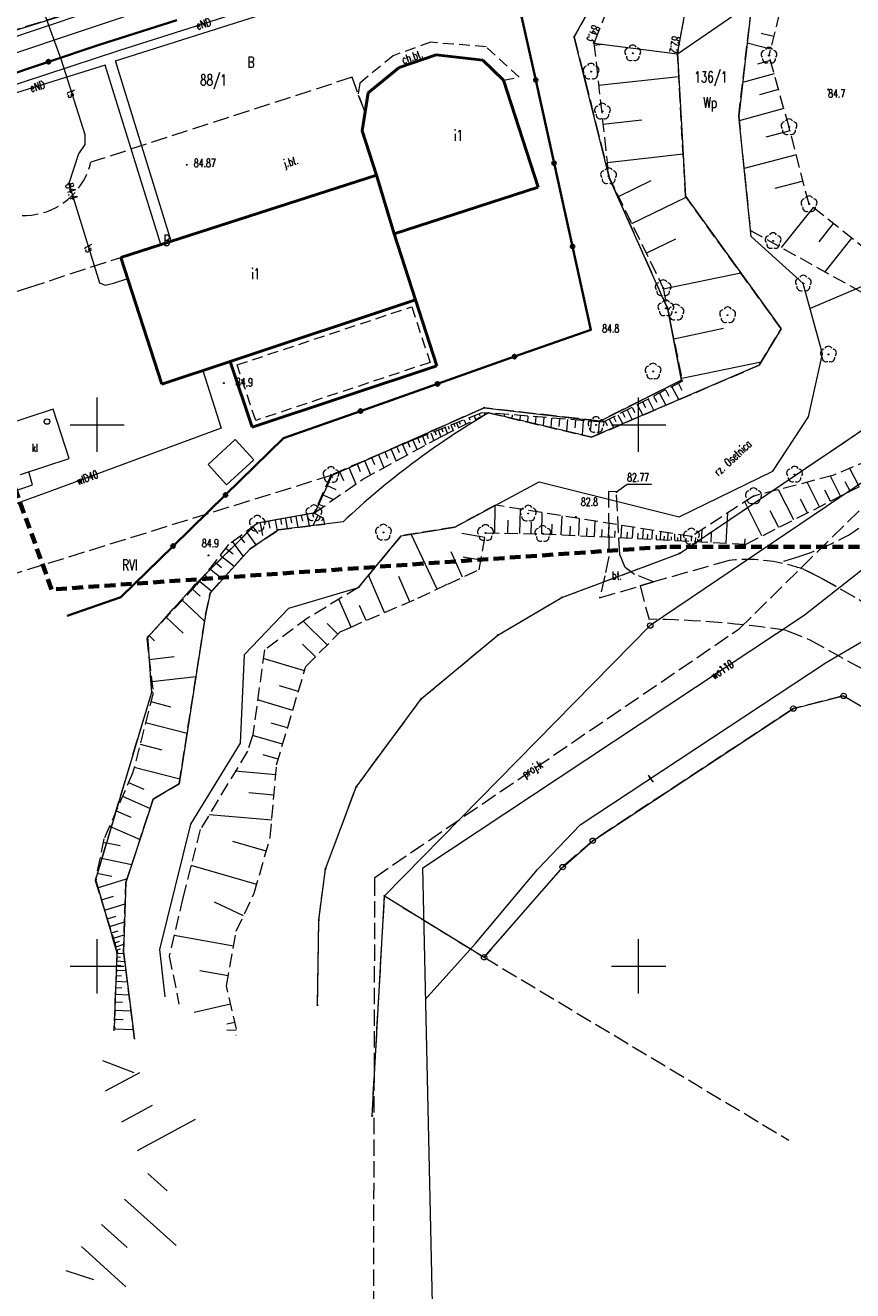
# Model space of a CAD drawing. Header units: metres. Extents: x 7395998 to 7397036, y 5813644 to 5814526.
# Tile 7 of 27: x 7396243 to 7396320, y 5814020 to 5814137. Entities that reach past the tile are written whole.
import ezdxf
from ezdxf.enums import TextEntityAlignment as Align

# ---------------------------------------------------------------- set-up
doc = ezdxf.new("R2010")
doc.units = ezdxf.units.M
doc.header["$MEASUREMENT"] = 0
for name, pattern in [('1', [0]), ('1_1', [0]), ('1_14', [1, -1]), ('1_OTBB', [0]), ('1_OTBB_W', [1.5, 1, -0.5]), ('1_OTDM', [0]), ('1_OTKC', [1.5, 1, -0.5]), ('1_OTKJ', [2, 1.5, -0.5]), ('1_OTKU', [2, 1.5, -0.5]), ('1_OTRK', [1.75, 1.25, -0.5]), ('1_OTRKG', [1.75, 1.25, -0.5]), ('1_OTWP', [0]), ('2', [1.5, 1, -0.5]), ('2_EGBU_A', [0]), ('3_SUEP_A', [0]), ('3_SUKM', [0]), ('3_SUKP', [0]), ('3_SUPP_P', [2, 1.5, -0.5]), ('3_SUTP_A', [0]), ('3_SUWP', [0]), ('EGDE', [0]), ('EGKK', [2, 1.5, -0.5])]:
    doc.linetypes.add(name, pattern=pattern)
doc.layers.get('0').update_dxf_attribs({"color": 250, "linetype": 'CONTINUOUS', "lineweight": 100})
for name, color, linetype, lineweight in [('Dzialki', 7, 'EGDE', 18), ('EGBB_E_T_0', 7, 'CONTINUOUS', 20), ('EGBB_L_0', 7, '2_EGBU_A', 50), ('Kontury', 3, 'EGKK', 18), ('Numery_dzialek', 7, 'CONTINUOUS', 9), ('Numery_konturow', 3, 'CONTINUOUS', 9), ('OTBB_L_1', 7, '1_OTBB', 50), ('OTD_L_8', 7, '1_OTDM', 25), ('OTK_E_T_0', 7, 'CONTINUOUS', 0), ('OTK_E_T_1', 7, 'CONTINUOUS', 0), ('OTK_E_T_3', 7, 'CONTINUOUS', 0), ('OTK_L_0', 7, '1_OTKJ', 18), ('OTK_L_2', 7, '1_OTKC', 18), ('OTK_L_4', 7, '1_OTKU', 18), ('OTO_L_0', 7, 'CONTINUOUS', 35), ('OTR_L_1', 7, '1_OTRK', 18), ('OTR_T_0', 7, 'CONTINUOUS', 18), ('OTR_T_1', 7, 'CONTINUOUS', 18), ('OTW_E_T_0', 141, 'CONTINUOUS', 0), ('OTW_L_0', 141, '1_OTWP', 18), ('OTZ_T_0', 3, 'CONTINUOUS', 18), ('P_SUKP_E_T_0', 34, 'CONTINUOUS', 0), ('P_SUKP_L_0', 34, '3_SUPP_P', 18), ('Podzial_sekcyjny_krzyze', 7, '1', 0), ('Punkty', 7, 'CONTINUOUS', 18), ('SUEP_E_T_0', 1, 'CONTINUOUS', 0), ('SUEP_L_0', 1, '3_SUEP_A', 18), ('SUK_E_T_2', 34, 'CONTINUOUS', 0), ('SUK_L_3', 34, '3_SUKM', 18), ('SUK_T_3', 34, 'CONTINUOUS', 18), ('SUKP_L_0', 34, '3_SUKP', 18), ('SUP_T_4', 7, 'CONTINUOUS', 18), ('SUTP_E_T_0', 30, 'CONTINUOUS', 0), ('SUTP_L_0', 30, '3_SUTP_A', 18), ('SUTR_T_0', 30, 'CONTINUOUS', 18), ('SUWP_E_T_0', 5, 'CONTINUOUS', 0), ('SUWP_L_0', 5, '3_SUWP', 18), ('ZASIEG_L_0', 7, '2', 70)]:
    doc.layers.add(name, color=color, linetype=linetype, lineweight=lineweight)
doc.styles.get("Standard").update_dxf_attribs({"font": 'Simplex.SHX', "width": 0.75})

# ---------------------------------------------------------------- blocks, each defined once
blk = doc.blocks.new('GRT')
at = {"linetype": 'Continuous'}
blk.add_circle((0, 0), 0.25, dxfattribs=at)
blk = doc.blocks.new('GRO')
at = {"linetype": 'Continuous'}
blk.add_circle((0, 0), 0.045, dxfattribs=at)
blk = doc.blocks.new('2_OTRN')
at = {"linetype": 'Continuous'}
blk.add_circle((0, 0), 0.045, dxfattribs=at)
blk = doc.blocks.new('2_OTRS')
at = {"linetype": 'Continuous'}
blk.add_circle((0, 0), 0.045, dxfattribs=at)
blk = doc.blocks.new('2_OTZL')
at = {"linetype": 'Continuous'}
blk.add_circle((0, 0), 0.045, dxfattribs=at)
for centre, start, end in [((-0.36, 0.12), 102.1445, 221.86), ((0, 0.38), 30.1401, 149.8599), ((0.36, 0.12), 318.14, 77.8555), ((-0.22, -0.3), 174.1482, 293.8542), ((0.22, -0.3), 246.1458, 5.8518)]:
    blk.add_arc(centre, 0.375, start, end, dxfattribs=at)
blk = doc.blocks.new('4_SUKS')
at = {"linetype": 'Continuous'}
blk.add_circle((0, 0), 0.25, dxfattribs=at)
blk = doc.blocks.new('4_SUPW')
at = {"linetype": 'Continuous'}
blk.add_circle((0, 0), 0.25, dxfattribs=at)
blk = doc.blocks.new('4_SUPS')
at = {"linetype": 'Continuous'}
blk.add_circle((0, 0), 0.0625, dxfattribs=at)

msp = doc.modelspace()

# ---------------------------------------------------------------- linework, layer by layer
at = {"layer": 'Dzialki'}
for p, q in [((7396230.77, 5814132.76), (7396302.04, 5814155.15)), ((7396294.06, 5814135.8), (7396299.32, 5814145.26)), ((7396297.32, 5814122.74), (7396294.06, 5814135.8)), ((7396302.69, 5814110.66), (7396297.32, 5814122.74)), ((7396303.95, 5814104.12), (7396302.69, 5814110.66)), ((7396296.43, 5814100.33), (7396303.95, 5814104.12)), ((7396334.9, 5814104.29), (7396301.07, 5814081.46)), ((7396303.77, 5814088.11), (7396327.64, 5814104.22)), ((7396271.71, 5814095.34), (7396285.73, 5814101.56)), ((7396285.73, 5814101.56), (7396296.43, 5814100.33)), ((7396270.14, 5814091.88), (7396271.71, 5814095.34)), ((7396264.77, 5814090.94), (7396270.14, 5814091.88)), ((7396259.06, 5814085.24), (7396264.77, 5814090.94)), ((7396292.92, 5814084.05), (7396303.77, 5814088.11)), ((7396254.69, 5814080.39), (7396259.06, 5814085.24)), ((7396287.01, 5814080.58), (7396292.92, 5814084.05)), ((7396301.07, 5814081.46), (7396276.54, 5814056.49)), ((7396255.04, 5814075.31), (7396254.69, 5814080.39)), ((7396279.96, 5814074.72), (7396287.01, 5814080.58)), ((7396249.87, 5814058.02), (7396255.04, 5814075.31)), ((7396314.29, 5814073.79), (7396318.93, 5814074.96)), ((7396318.93, 5814074.96), (7396333.16, 5814066.61)), ((7396273.91, 5814066.54), (7396279.96, 5814074.72)), ((7396295.77, 5814061.59), (7396314.29, 5814073.79)), ((7396271.09, 5814058.99), (7396273.91, 5814066.54)), ((7396292.99, 5814059.16), (7396295.77, 5814061.59)), ((7396270.47, 5814054.27), (7396271.09, 5814058.99)), ((7396285.73, 5814050.83), (7396292.99, 5814059.16)), ((7396251.85, 5814051.23), (7396249.87, 5814058.02)), ((7396275.39, 5814036.18), (7396276.54, 5814056.49)), ((7396276.54, 5814056.49), (7396285.73, 5814050.83)), ((7396270.34, 5814046.41), (7396270.47, 5814054.27)), ((7396251.6, 5814044.33), (7396251.85, 5814051.23))]:
    msp.add_line(p, q, dxfattribs=at)
at = {"layer": 'EGBB_L_0', "linetype": '2_EGBU_A'}
for p, q in [((7396281.32, 5814134.16), (7396277.89, 5814132.98)), ((7396285.61, 5814133.66), (7396281.32, 5814134.16)), ((7396287.52, 5814131.82), (7396285.61, 5814133.66)), ((7396277.89, 5814132.98), (7396275.04, 5814130.65)), ((7396290.73, 5814121.93), (7396287.52, 5814131.82)), ((7396275.04, 5814130.65), (7396274.46, 5814127.14)), ((7396274.46, 5814127.14), (7396275.81, 5814123.04)), ((7396275.81, 5814123.04), (7396252.2, 5814115.45)), ((7396275.81, 5814123.04), (7396277.42, 5814117.61)), ((7396277.42, 5814117.61), (7396290.73, 5814121.93)), ((7396279.39, 5814111.52), (7396277.42, 5814117.61)), ((7396252.2, 5814115.45), (7396255.97, 5814103.73)), ((7396262.3, 5814105.84), (7396279.39, 5814111.52)), ((7396255.97, 5814103.73), (7396262.3, 5814105.84))]:
    msp.add_line(p, q, dxfattribs=at)
at = {"layer": 'Kontury'}
for p, q in [((7396302.04, 5814155.15), (7396230.77, 5814132.76)), ((7396299.32, 5814145.26), (7396294.06, 5814135.8)), ((7396294.06, 5814135.8), (7396297.32, 5814122.74)), ((7396297.32, 5814122.74), (7396302.69, 5814110.66)), ((7396302.69, 5814110.66), (7396303.95, 5814104.12)), ((7396303.95, 5814104.12), (7396296.43, 5814100.33)), ((7396303.77, 5814088.11), (7396327.64, 5814104.22)), ((7396285.73, 5814101.56), (7396271.71, 5814095.34)), ((7396296.43, 5814100.33), (7396285.73, 5814101.56)), ((7396271.71, 5814095.34), (7396182.61, 5814067.65)), ((7396270.14, 5814091.88), (7396271.71, 5814095.34)), ((7396264.77, 5814090.94), (7396270.14, 5814091.88)), ((7396259.06, 5814085.24), (7396264.77, 5814090.94)), ((7396292.92, 5814084.05), (7396303.77, 5814088.11)), ((7396254.69, 5814080.39), (7396259.06, 5814085.24)), ((7396287.01, 5814080.58), (7396292.92, 5814084.05)), ((7396255.04, 5814075.31), (7396254.69, 5814080.39)), ((7396279.96, 5814074.72), (7396287.01, 5814080.58)), ((7396249.87, 5814058.02), (7396255.04, 5814075.31)), ((7396318.93, 5814074.96), (7396314.29, 5814073.79)), ((7396333.16, 5814066.61), (7396318.93, 5814074.96)), ((7396273.91, 5814066.54), (7396279.96, 5814074.72)), ((7396314.29, 5814073.79), (7396295.92, 5814061.69)), ((7396271.09, 5814058.99), (7396273.91, 5814066.54)), ((7396295.77, 5814061.59), (7396293.13, 5814059.29)), ((7396295.92, 5814061.69), (7396295.77, 5814061.59)), ((7396270.47, 5814054.27), (7396271.09, 5814058.99)), ((7396292.99, 5814059.16), (7396285.73, 5814050.83)), ((7396293.13, 5814059.29), (7396292.99, 5814059.16)), ((7396251.85, 5814051.23), (7396249.87, 5814058.02)), ((7396275.39, 5814036.18), (7396276.54, 5814056.49)), ((7396276.54, 5814056.49), (7396285.73, 5814050.83)), ((7396270.34, 5814046.41), (7396270.47, 5814054.27)), ((7396251.6, 5814044.33), (7396251.85, 5814051.23)), ((7396285.73, 5814050.83), (7396313.88, 5814033.94))]:
    msp.add_line(p, q, dxfattribs=at)
at = {"layer": 'OTBB_L_1', "linetype": '1_OTBB'}
for p, q in [((7396279.39, 5814111.52), (7396262.3, 5814105.84)), ((7396281.37, 5814105.43), (7396279.39, 5814111.52)), ((7396262.3, 5814105.84), (7396264.32, 5814099.76)), ((7396264.32, 5814099.76), (7396281.37, 5814105.43))]:
    msp.add_line(p, q, dxfattribs=at)
at = {"layer": 'OTBB_L_1', "linetype": '1_OTBB_W', "lineweight": 18}
for p, q in [((7396262.93, 5814105.52), (7396279.07, 5814110.89)), ((7396279.07, 5814110.89), (7396280.74, 5814105.75)), ((7396264.64, 5814100.39), (7396262.93, 5814105.52)), ((7396280.74, 5814105.75), (7396264.64, 5814100.39))]:
    msp.add_line(p, q, dxfattribs=at)
at = {"layer": 'OTD_L_8', "linetype": '1_OTDM'}
for p, q in [((7396262.76, 5814098.62), (7396260.24, 5814096.33)), ((7396264.46, 5814096.75), (7396262.76, 5814098.62)), ((7396260.24, 5814096.33), (7396261.94, 5814094.46)), ((7396261.94, 5814094.46), (7396264.46, 5814096.75))]:
    msp.add_line(p, q, dxfattribs=at)
at = {"layer": 'OTK_L_0', "linetype": '1_OTKJ'}
for p, q in [((7396273.54, 5814132.07), (7396249.43, 5814124.23)), ((7396274.74, 5814128.83), (7396273.54, 5814132.07)), ((7396274.46, 5814127.14), (7396274.74, 5814128.83)), ((7396275.81, 5814123.04), (7396274.46, 5814127.14)), ((7396252.2, 5814115.45), (7396275.81, 5814123.04)), ((7396243.7, 5814112.67), (7396252.2, 5814115.45)), ((7396234.63, 5814109.79), (7396243.7, 5814112.67)), ((7396314.8, 5814087.81), (7396313.02, 5814087.25)), ((7396308.36, 5814087.47), (7396301.37, 5814085.48)), ((7396315.22, 5814086.65), (7396316.93, 5814085.81)), ((7396316.93, 5814085.81), (7396315.22, 5814086.65)), ((7396301.37, 5814085.48), (7396300.13, 5814085.11)), ((7396316.93, 5814085.81), (7396323.41, 5814082.09)), ((7396323.41, 5814082.09), (7396316.93, 5814085.81)), ((7396300.13, 5814085.11), (7396300.96, 5814082.03)), ((7396313.67, 5814081), (7396315.8, 5814080.15)), ((7396315.8, 5814080.15), (7396326.03, 5814074.46))]:
    msp.add_line(p, q, dxfattribs=at)
for centre, radius, start, end in [((7396243.18, 5814125.72), 6.42, 215.5653, 346.6103), ((7396313.04, 5814100.2), 12.17, 299.7836, 324.646), ((7396305.31, 5814115.93), 29.67, 288.6516, 297.6486), ((7396309.99, 5814072.68), 14.88, 78.2715, 96.3112), ((7396310.17, 5814072.48), 15.04, 70.3982, 79.0915), ((7396310.17, 5814072.48), 15.04, 70.3982, 79.0915), ((7396299.91, 5813990.08), 91.96, 81.3944, 89.3476)]:
    msp.add_arc(centre, radius, start, end, dxfattribs=at)
at = {"layer": 'OTK_L_2', "linetype": '1_OTKC'}
for p, q in [((7396280.79, 5814135.3), (7396277.34, 5814134.06)), ((7396285.92, 5814134.88), (7396280.79, 5814135.3)), ((7396288.98, 5814132.08), (7396285.92, 5814134.88)), ((7396277.34, 5814134.06), (7396274.25, 5814131.54)), ((7396277.89, 5814132.98), (7396281.32, 5814134.16)), ((7396281.32, 5814134.16), (7396285.61, 5814133.66)), ((7396285.61, 5814133.66), (7396287.52, 5814131.82)), ((7396275.04, 5814130.65), (7396277.89, 5814132.98)), ((7396274.25, 5814131.54), (7396274.1, 5814130.43)), ((7396287.52, 5814131.82), (7396288.98, 5814132.08)), ((7396274.1, 5814130.43), (7396274.74, 5814128.83)), ((7396274.74, 5814128.83), (7396275.04, 5814130.65))]:
    msp.add_line(p, q, dxfattribs=at)
at = {"layer": 'OTK_L_4', "linetype": '1_OTKU'}
for p, q in [((7396297.95, 5814093.79), (7396297.23, 5814093.84)), ((7396297.23, 5814093.84), (7396297.24, 5814087.83)), ((7396298.26, 5814088.02), (7396297.95, 5814093.79)), ((7396297.24, 5814087.83), (7396296.87, 5814086.04)), ((7396298.75, 5814086.8), (7396298.26, 5814088.02)), ((7396299.63, 5814086.18), (7396298.75, 5814086.8)), ((7396296.87, 5814086.04), (7396296.4, 5814084.02)), ((7396301.37, 5814085.48), (7396299.63, 5814086.18)), ((7396300.13, 5814085.11), (7396301.37, 5814085.48)), ((7396296.4, 5814084.02), (7396300.13, 5814085.11))]:
    msp.add_line(p, q, dxfattribs=at)
at = {"layer": 'OTO_L_0'}
for p, q in [((7396288.8, 5814139.51), (7396290.5, 5814131.82)), ((7396250.2, 5814135.08), (7396257.35, 5814137.35)), ((7396245.5, 5814133.5), (7396250.2, 5814135.08)), ((7396240.8, 5814131.92), (7396245.5, 5814133.5)), ((7396290.5, 5814131.82), (7396292.2, 5814124.14)), ((7396292.2, 5814124.14), (7396293.9, 5814116.46)), ((7396293.9, 5814116.46), (7396295.6, 5814108.77)), ((7396295.6, 5814108.77), (7396288.53, 5814106.28)), ((7396288.53, 5814106.28), (7396281.43, 5814103.77)), ((7396281.43, 5814103.77), (7396274.32, 5814101.26)), ((7396274.32, 5814101.26), (7396267.22, 5814098.75)), ((7396267.22, 5814098.75), (7396261.86, 5814093.51)), ((7396261.86, 5814093.51), (7396257.02, 5814088.79)), ((7396257.02, 5814088.79), (7396252.19, 5814084.08)), ((7396252.19, 5814084.08), (7396247.24, 5814082.35))]:
    msp.add_line(p, q, dxfattribs=at)
for centre in [(7396245.5, 5814133.5), (7396290.5, 5814131.82), (7396292.2, 5814124.14), (7396293.9, 5814116.46), (7396288.53, 5814106.28), (7396281.43, 5814103.77), (7396274.32, 5814101.26), (7396261.86, 5814093.51), (7396257.02, 5814088.79)]:
    msp.add_circle(centre, 0.17, dxfattribs=at)
at = {"layer": 'OTR_L_1', "linetype": '1_OTRKG'}
for p, q in [((7396297.7, 5814139.87), (7396295.88, 5814135.23)), ((7396313.4, 5814139.66), (7396312.04, 5814134.07)), ((7396295.88, 5814135.23), (7396297.23, 5814122.95)), ((7396313.89, 5814127.47), (7396312.04, 5814134.07)), ((7396315.74, 5814120.36), (7396313.89, 5814127.47)), ((7396297.23, 5814122.95), (7396302.27, 5814112.61)), ((7396325.31, 5814112.74), (7396315.74, 5814120.36)), ((7396302.27, 5814112.61), (7396304.05, 5814104.01)), ((7396304.05, 5814104.01), (7396296.74, 5814100.22)), ((7396285.44, 5814101.07), (7396279.38, 5814098.67)), ((7396286.13, 5814101.09), (7396285.44, 5814101.07)), ((7396296.74, 5814100.22), (7396286.13, 5814101.09)), ((7396279.38, 5814098.67), (7396271.6, 5814095.36)), ((7396271.6, 5814095.36), (7396270.02, 5814091.84)), ((7396309.93, 5814088.98), (7396322.81, 5814095.53)), ((7396270.02, 5814091.84), (7396264.79, 5814090.87)), ((7396270.91, 5814091.37), (7396270.02, 5814091.84)), ((7396264.79, 5814090.87), (7396262.14, 5814088.93)), ((7396262.14, 5814088.93), (7396259.16, 5814085.18)), ((7396285.29, 5814086.61), (7396285.86, 5814090.01)), ((7396285.86, 5814090.01), (7396291.15, 5814089.93)), ((7396291.15, 5814089.93), (7396309.93, 5814088.98)), ((7396282.37, 5814085.29), (7396285.29, 5814086.61)), ((7396259.16, 5814085.18), (7396254.58, 5814080.3)), ((7396279.61, 5814083.98), (7396282.37, 5814085.29)), ((7396273.31, 5814081.26), (7396279.61, 5814083.98)), ((7396269.27, 5814077.68), (7396272.45, 5814080.89)), ((7396272.45, 5814080.89), (7396273.31, 5814081.26)), ((7396254.58, 5814080.3), (7396255.18, 5814075.24)), ((7396266.57, 5814068.61), (7396269.27, 5814077.68)), ((7396255.18, 5814075.24), (7396253.28, 5814067.82)), ((7396265.99, 5814061.91), (7396266.57, 5814068.61)), ((7396253.28, 5814067.82), (7396250.63, 5814061.76)), ((7396250.63, 5814061.76), (7396249.83, 5814057.93)), ((7396264.5, 5814056.74), (7396265.99, 5814061.91)), ((7396249.83, 5814057.93), (7396251.85, 5814051.47)), ((7396262.85, 5814053.25), (7396264.5, 5814056.74)), ((7396261.94, 5814048.2), (7396262.85, 5814053.25)), ((7396251.85, 5814051.47), (7396251.53, 5814044.04)), ((7396262.86, 5814044.19), (7396261.94, 5814048.2))]:
    msp.add_line(p, q, dxfattribs=at)
at = {"layer": 'OTR_L_1', "linetype": '1_OTRK'}
for p, q in [((7396303.59, 5814134.24), (7396304.64, 5814139.94)), ((7396309.24, 5814128.49), (7396310.47, 5814138.94)), ((7396304.33, 5814121.09), (7396303.59, 5814134.24)), ((7396309.24, 5814128.49), (7396310.32, 5814117.94)), ((7396313.16, 5814108.84), (7396304.33, 5814121.09)), ((7396310.32, 5814117.94), (7396321.21, 5814111.89)), ((7396311.13, 5814105.49), (7396313.16, 5814108.84)), ((7396295.66, 5814098.84), (7396311.13, 5814105.49)), ((7396281.81, 5814098.92), (7396286.13, 5814101.09)), ((7396286.13, 5814101.09), (7396295.66, 5814098.84)), ((7396274.55, 5814094.98), (7396281.81, 5814098.92)), ((7396323.05, 5814097.45), (7396317.94, 5814095.31)), ((7396270.02, 5814091.84), (7396274.55, 5814094.98)), ((7396317.94, 5814095.31), (7396310.61, 5814093.4)), ((7396286.79, 5814092.57), (7396283.03, 5814090.55)), ((7396304.88, 5814089.68), (7396286.79, 5814092.57)), ((7396310.61, 5814093.4), (7396304.88, 5814089.68)), ((7396271.03, 5814090.83), (7396270.91, 5814091.37)), ((7396264.09, 5814088.51), (7396266.75, 5814090.3)), ((7396266.75, 5814090.3), (7396271.03, 5814090.83)), ((7396283.03, 5814090.55), (7396278.07, 5814089.75)), ((7396278.07, 5814089.75), (7396274.13, 5814084.98)), ((7396260.44, 5814084.46), (7396264.09, 5814088.51)), ((7396260.02, 5814082.46), (7396260.44, 5814084.46)), ((7396274.13, 5814084.98), (7396269.52, 5814082.19)), ((7396257.58, 5814066.85), (7396260.02, 5814082.46)), ((7396269.52, 5814082.19), (7396265.45, 5814079.2)), ((7396265.45, 5814079.2), (7396264.37, 5814071.37)), ((7396264.37, 5814071.37), (7396263.89, 5814069.86)), ((7396263.89, 5814069.86), (7396259.52, 5814062.62)), ((7396255.18, 5814065.44), (7396257.58, 5814066.85)), ((7396252.66, 5814057.74), (7396255.18, 5814065.44)), ((7396259.52, 5814062.62), (7396257.92, 5814056.32)), ((7396252.44, 5814051.34), (7396252.66, 5814057.74)), ((7396257.92, 5814056.32), (7396256.66, 5814050.94)), ((7396253.46, 5814043.28), (7396252.44, 5814051.34)), ((7396256.66, 5814050.94), (7396257.56, 5814046.5))]:
    msp.add_line(p, q, dxfattribs=at)
at = {"layer": 'OTR_L_1', "linetype": '1_1'}
for p, q in [((7396312.47, 5814135.83), (7396311.32, 5814136.11)), ((7396295.9, 5814135.04), (7396296.68, 5814135.13)), ((7396312.19, 5814134.68), (7396310.03, 5814135.21)), ((7396312.17, 5814133.61), (7396310.97, 5814133.27)), ((7396296.31, 5814131.34), (7396303.71, 5814132.15)), ((7396312.51, 5814132.4), (7396309.6, 5814131.59)), ((7396312.92, 5814130.95), (7396311.16, 5814130.46)), ((7396313.41, 5814129.2), (7396309.29, 5814128.04)), ((7396296.7, 5814127.74), (7396300.31, 5814128.13)), ((7396313.98, 5814127.14), (7396311.74, 5814126.55)), ((7396297.09, 5814124.22), (7396304.11, 5814124.99)), ((7396314.56, 5814124.9), (7396309.74, 5814123.64)), ((7396298.13, 5814121.08), (7396301.15, 5814122.55)), ((7396315.19, 5814122.49), (7396312.59, 5814121.81)), ((7396299.36, 5814118.57), (7396304.38, 5814121.02)), ((7396316.13, 5814120.06), (7396313.17, 5814116.35)), ((7396317.98, 5814118.58), (7396316.63, 5814116.88)), ((7396300.7, 5814115.83), (7396303.45, 5814117.17)), ((7396319.67, 5814117.23), (7396317.2, 5814114.12)), ((7396302.28, 5814112.54), (7396309.43, 5814114.02)), ((7396303.24, 5814107.94), (7396307.84, 5814108.9)), ((7396304, 5814104.28), (7396311.32, 5814105.8)), ((7396301.93, 5814102.91), (7396302.52, 5814101.79)), ((7396302.5, 5814103.2), (7396302.8, 5814102.62)), ((7396303.08, 5814103.5), (7396303.7, 5814102.3)), ((7396303.68, 5814103.81), (7396304, 5814103.19)), ((7396299.88, 5814101.85), (7396300.38, 5814100.87)), ((7396300.37, 5814102.1), (7396300.63, 5814101.59)), ((7396300.87, 5814102.36), (7396301.41, 5814101.31)), ((7396301.39, 5814102.63), (7396301.67, 5814102.09)), ((7396284.35, 5814100.64), (7396284.42, 5814100.45)), ((7396284.81, 5814100.83), (7396284.94, 5814100.49)), ((7396285.28, 5814101.01), (7396285.34, 5814100.86)), ((7396285.77, 5814101.08), (7396285.77, 5814100.91)), ((7396286.86, 5814101.03), (7396286.86, 5814100.92)), ((7396287.59, 5814100.97), (7396287.58, 5814100.75)), ((7396288.32, 5814100.91), (7396288.3, 5814100.58)), ((7396289.05, 5814100.85), (7396289.02, 5814100.41)), ((7396289.78, 5814100.79), (7396289.74, 5814100.24)), ((7396290.51, 5814100.73), (7396290.46, 5814100.07)), ((7396291.24, 5814100.67), (7396291.18, 5814099.94)), ((7396291.97, 5814100.61), (7396291.9, 5814099.73)), ((7396297.68, 5814100.71), (7396297.89, 5814100.3)), ((7396298.09, 5814100.92), (7396298.53, 5814100.08)), ((7396298.52, 5814101.14), (7396298.74, 5814100.7)), ((7396298.95, 5814101.37), (7396299.42, 5814100.46)), ((7396299.41, 5814101.6), (7396299.65, 5814101.13)), ((7396281.5, 5814099.51), (7396281.75, 5814098.89)), ((7396281.81, 5814099.64), (7396281.93, 5814099.34)), ((7396282.11, 5814099.76), (7396282.34, 5814099.19)), ((7396282.4, 5814099.87), (7396282.51, 5814099.6)), ((7396282.67, 5814099.98), (7396282.88, 5814099.46)), ((7396282.93, 5814100.08), (7396283.03, 5814099.83)), ((7396283.18, 5814100.18), (7396283.37, 5814099.7)), ((7396283.42, 5814100.27), (7396283.51, 5814100.05)), ((7396283.88, 5814100.46), (7396284.05, 5814100.04)), ((7396292.7, 5814100.55), (7396292.64, 5814099.82)), ((7396293.43, 5814100.49), (7396293.34, 5814099.39)), ((7396294.16, 5814100.43), (7396294.1, 5814099.7)), ((7396294.89, 5814100.37), (7396294.78, 5814099.05)), ((7396295.62, 5814100.31), (7396295.56, 5814099.58)), ((7396296.35, 5814100.25), (7396296.26, 5814099.1)), ((7396296.91, 5814100.31), (7396297.11, 5814099.93)), ((7396297.29, 5814100.51), (7396297.7, 5814099.72)), ((7396278.69, 5814098.38), (7396278.89, 5814097.91)), ((7396279.16, 5814098.58), (7396279.54, 5814097.69)), ((7396279.6, 5814098.76), (7396279.77, 5814098.33)), ((7396280.03, 5814098.93), (7396280.35, 5814098.13)), ((7396280.43, 5814099.09), (7396280.58, 5814098.71)), ((7396280.81, 5814099.24), (7396281.09, 5814098.53)), ((7396281.17, 5814099.38), (7396281.3, 5814099.05)), ((7396275.97, 5814097.22), (7396276.48, 5814096.03)), ((7396276.57, 5814097.48), (7396276.81, 5814096.91)), ((7396277.14, 5814097.72), (7396277.6, 5814096.64)), ((7396277.68, 5814097.95), (7396277.9, 5814097.43)), ((7396278.2, 5814098.17), (7396278.62, 5814097.19)), ((7396273.24, 5814096.06), (7396273.89, 5814094.52)), ((7396274, 5814096.38), (7396274.3, 5814095.69)), ((7396274.69, 5814096.68), (7396275.25, 5814095.36)), ((7396275.35, 5814096.96), (7396275.62, 5814096.33)), ((7396320.36, 5814094.28), (7396319.5, 5814095.96)), ((7396271.56, 5814095.27), (7396271.78, 5814095.17)), ((7396272.38, 5814095.69), (7396272.74, 5814094.84)), ((7396318.64, 5814093.41), (7396317.71, 5814095.25)), ((7396319.52, 5814093.86), (7396319.07, 5814094.73)), ((7396270.79, 5814093.55), (7396271.83, 5814093.09)), ((7396271.18, 5814094.41), (7396272.04, 5814094.03)), ((7396314.33, 5814091.22), (7396312.91, 5814094)), ((7396316.71, 5814092.43), (7396315.56, 5814094.69)), ((7396317.73, 5814092.95), (7396317.21, 5814093.96)), ((7396270.41, 5814092.7), (7396270.93, 5814092.46)), ((7396286.71, 5814090), (7396286.76, 5814092.55)), ((7396311.39, 5814089.73), (7396309.8, 5814092.87)), ((7396315.58, 5814091.85), (7396314.94, 5814093.11)), ((7396266.92, 5814091.27), (7396267.01, 5814090.8)), ((7396267.38, 5814091.35), (7396267.56, 5814090.4)), ((7396267.86, 5814091.44), (7396267.95, 5814090.95)), ((7396268.35, 5814091.53), (7396268.53, 5814090.52)), ((7396268.85, 5814091.62), (7396268.95, 5814091.1)), ((7396269.37, 5814091.72), (7396269.57, 5814090.65)), ((7396269.9, 5814091.81), (7396269.97, 5814091.46)), ((7396270.4, 5814091.64), (7396269.91, 5814090.69)), ((7396270.88, 5814091.39), (7396270.72, 5814091.08)), ((7396289.04, 5814089.96), (7396289.08, 5814092.21)), ((7396291.06, 5814089.93), (7396291.09, 5814091.89)), ((7396292.86, 5814089.84), (7396292.94, 5814091.59)), ((7396294.47, 5814089.76), (7396294.55, 5814091.33)), ((7396308.09, 5814089.08), (7396308.23, 5814091.85)), ((7396312.94, 5814090.51), (7396312.15, 5814092.05)), ((7396263.77, 5814090.13), (7396264.67, 5814088.9)), ((7396264.39, 5814090.58), (7396264.84, 5814089.95)), ((7396265.06, 5814090.92), (7396265.27, 5814089.77)), ((7396265.82, 5814091.06), (7396265.94, 5814090.45)), ((7396266.44, 5814091.18), (7396266.62, 5814090.21)), ((7396287.92, 5814089.98), (7396287.94, 5814091.19)), ((7396290.09, 5814089.95), (7396290.1, 5814090.99)), ((7396291.98, 5814089.89), (7396292.03, 5814090.81)), ((7396293.68, 5814089.8), (7396293.72, 5814090.63)), ((7396295.21, 5814089.73), (7396295.25, 5814090.47)), ((7396295.92, 5814089.69), (7396295.99, 5814091.1)), ((7396296.59, 5814089.66), (7396296.62, 5814090.33)), ((7396297.22, 5814089.62), (7396297.28, 5814090.89)), ((7396297.82, 5814089.59), (7396297.85, 5814090.2)), ((7396298.39, 5814089.57), (7396298.45, 5814090.71)), ((7396298.93, 5814089.54), (7396298.96, 5814090.08)), ((7396299.45, 5814089.51), (7396299.5, 5814090.54)), ((7396300.4, 5814089.46), (7396300.44, 5814090.39)), ((7396301.25, 5814089.42), (7396301.29, 5814090.25)), ((7396302.02, 5814089.38), (7396302.06, 5814090.13)), ((7396305.81, 5814089.19), (7396305.87, 5814090.32)), ((7396262.49, 5814089.19), (7396263.48, 5814087.84)), ((7396263.17, 5814089.69), (7396263.61, 5814089.08)), ((7396281.41, 5814084.83), (7396279.01, 5814089.9)), ((7396285.79, 5814089.6), (7396283.67, 5814089.96)), ((7396299.93, 5814089.49), (7396299.96, 5814089.97)), ((7396300.83, 5814089.44), (7396300.86, 5814089.88)), ((7396301.64, 5814089.4), (7396301.66, 5814089.8)), ((7396302.37, 5814089.37), (7396302.39, 5814089.72)), ((7396302.71, 5814089.35), (7396302.74, 5814090.02)), ((7396303.03, 5814089.33), (7396303.04, 5814089.65)), ((7396303.33, 5814089.32), (7396303.36, 5814089.92)), ((7396303.62, 5814089.3), (7396303.63, 5814089.59)), ((7396303.89, 5814089.29), (7396303.91, 5814089.83)), ((7396304.39, 5814089.26), (7396304.4, 5814089.51)), ((7396304.89, 5814089.24), (7396304.91, 5814089.7)), ((7396305.25, 5814089.22), (7396305.27, 5814089.58)), ((7396306.7, 5814089.15), (7396306.74, 5814090.03)), ((7396309.81, 5814088.99), (7396309.83, 5814089.46)), ((7396261.37, 5814087.96), (7396262.66, 5814086.93)), ((7396261.88, 5814088.61), (7396262.55, 5814088.08)), ((7396283.75, 5814085.91), (7396282.68, 5814088.26)), ((7396285.43, 5814087.49), (7396283.79, 5814087.76)), ((7396260.38, 5814086.72), (7396261.6, 5814085.75)), ((7396260.87, 5814087.33), (7396261.5, 5814086.83)), ((7396259.46, 5814085.56), (7396260.6, 5814084.64)), ((7396259.91, 5814086.13), (7396260.5, 5814085.66)), ((7396276.55, 5814082.66), (7396275.06, 5814086.1)), ((7396278.86, 5814083.66), (7396277.86, 5814085.97)), ((7396258.82, 5814084.82), (7396259.53, 5814084.16)), ((7396257.85, 5814083.79), (7396259.92, 5814081.85)), ((7396273.45, 5814081.32), (7396272.33, 5814083.89)), ((7396274.83, 5814081.91), (7396274.23, 5814083.3)), ((7396256.38, 5814082.22), (7396257.95, 5814080.75)), ((7396271.24, 5814079.67), (7396269.05, 5814081.84)), ((7396272.23, 5814080.66), (7396271.23, 5814081.64)), ((7396254.8, 5814080.53), (7396255.3, 5814080.06)), ((7396270.15, 5814078.57), (7396268.97, 5814079.74)), ((7396254.82, 5814078.32), (7396257.11, 5814078.59)), ((7396269.15, 5814077.29), (7396265.34, 5814078.42)), ((7396255.06, 5814076.28), (7396259.13, 5814076.76)), ((7396268.59, 5814075.38), (7396266.83, 5814075.9)), ((7396254.97, 5814074.43), (7396256.79, 5814073.96)), ((7396268.06, 5814073.62), (7396264.82, 5814074.59)), ((7396254.48, 5814072.52), (7396258.31, 5814071.53)), ((7396267.58, 5814072), (7396266.08, 5814072.44)), ((7396253.96, 5814070.5), (7396255.98, 5814069.99)), ((7396267.13, 5814070.5), (7396264.36, 5814071.32)), ((7396266.72, 5814069.11), (7396265.32, 5814069.53)), ((7396253.42, 5814068.39), (7396257.65, 5814067.31)), ((7396266.49, 5814067.67), (7396262.76, 5814068)), ((7396252.9, 5814066.96), (7396254.3, 5814066.35)), ((7396252.35, 5814065.69), (7396254.9, 5814064.57)), ((7396266.33, 5814065.81), (7396264.01, 5814066.01)), ((7396251.76, 5814064.35), (7396253.1, 5814063.76)), ((7396266.13, 5814063.49), (7396260.34, 5814063.99)), ((7396251.15, 5814062.94), (7396253.96, 5814061.71)), ((7396250.57, 5814061.47), (7396252.12, 5814061.15)), ((7396265.62, 5814060.64), (7396262.54, 5814061.53)), ((7396250.26, 5814060.01), (7396253.2, 5814059.39)), ((7396249.97, 5814058.61), (7396251.36, 5814058.32)), ((7396264.74, 5814057.56), (7396258.68, 5814059.31)), ((7396250.04, 5814057.24), (7396252.7, 5814058.07)), ((7396250.39, 5814056.12), (7396251.51, 5814056.47)), ((7396250.69, 5814055.17), (7396252.59, 5814055.77)), ((7396263.52, 5814054.66), (7396260.83, 5814055.93)), ((7396250.94, 5814054.37), (7396251.75, 5814054.62)), ((7396251.16, 5814053.68), (7396252.53, 5814054.11)), ((7396251.34, 5814053.09), (7396251.93, 5814053.28)), ((7396251.5, 5814052.6), (7396252.49, 5814052.91)), ((7396262.6, 5814051.86), (7396257.11, 5814052.85)), ((7396251.63, 5814052.17), (7396252.06, 5814052.31)), ((7396251.75, 5814051.81), (7396252.47, 5814052.04)), ((7396251.84, 5814051.51), (7396252.15, 5814051.6)), ((7396251.81, 5814050.49), (7396252.55, 5814050.45)), ((7396251.83, 5814050.86), (7396252.17, 5814050.84)), ((7396251.84, 5814051.2), (7396252.46, 5814051.17)), ((7396251.77, 5814049.63), (7396252.66, 5814049.6)), ((7396251.79, 5814050.08), (7396252.2, 5814050.06)), ((7396262.11, 5814049.12), (7396259.47, 5814049.59)), ((7396251.71, 5814048.04), (7396252.28, 5814048.01)), ((7396251.73, 5814048.62), (7396252.79, 5814048.57)), ((7396251.75, 5814049.15), (7396252.24, 5814049.13)), ((7396251.68, 5814047.41), (7396252.94, 5814047.35)), ((7396251.62, 5814045.96), (7396253.13, 5814045.89)), ((7396251.65, 5814046.71), (7396252.34, 5814046.68)), ((7396262.33, 5814046.5), (7396258.97, 5814045.73)), ((7396251.58, 5814045.13), (7396252.41, 5814045.1)), ((7396262.72, 5814044.82), (7396261.98, 5814044.65)), ((7396251.54, 5814044.23), (7396253.35, 5814044.15)), ((7396262.85, 5814044.08), (7396261.98, 5814044.11)), ((7396262.84, 5814043.61), (7396262.81, 5814043.61)), ((7396250.49, 5814041.31), (7396253.4, 5814040.2)), ((7396250.76, 5814038.49), (7396253.93, 5814040.2)), ((7396252.29, 5814035.65), (7396255.12, 5814037.18)), ((7396253.73, 5814032.98), (7396259.07, 5814035.87)), ((7396254.69, 5814030.88), (7396256.47, 5814029.27)), ((7396252.54, 5814028.51), (7396257.29, 5814024.21)), ((7396250.41, 5814026.16), (7396252.76, 5814024.04)), ((7396248.56, 5814024.12), (7396252.65, 5814020.41)), ((7396247.12, 5814021.92), (7396249.66, 5814021.07))]:
    msp.add_line(p, q, dxfattribs=at)
at = {"layer": 'OTR_L_1', "linetype": '1_14'}
msp.add_line((7396295.88, 5814135.23), (7396303.59, 5814134.24), dxfattribs=at)
at = {"layer": 'OTR_L_1', "linetype": '1_1'}
for p in [(7396295.88, 5814135.23), (7396286.13, 5814101.09), (7396270.02, 5814091.84)]:
    msp.add_point(p, dxfattribs=at)
at = {"layer": 'OTR_T_0', "linetype": 'Continuous', "lineweight": 0}
for p, q in [((7396297.95, 5814093.79), (7396298.94, 5814094.51)), ((7396298.94, 5814094.51), (7396301.19, 5814094.51))]:
    msp.add_line(p, q, dxfattribs=at)
at = {"layer": 'OTW_L_0', "linetype": '1_OTWP'}
for p, q in [((7396303.59, 5814134.24), (7396304.64, 5814139.94)), ((7396310.47, 5814138.94), (7396309.24, 5814128.49)), ((7396303.59, 5814134.24), (7396304.33, 5814121.09)), ((7396310.38, 5814117.38), (7396309.24, 5814128.49)), ((7396304.33, 5814121.09), (7396313.16, 5814108.84)), ((7396315.21, 5814113.04), (7396310.38, 5814117.38)), ((7396316.99, 5814106.55), (7396315.21, 5814113.04)), ((7396313.16, 5814108.84), (7396311.13, 5814105.49)), ((7396315.7, 5814100.73), (7396316.99, 5814106.55)), ((7396311.13, 5814105.49), (7396295.66, 5814098.84)), ((7396295.66, 5814098.84), (7396286.13, 5814101.09)), ((7396312.38, 5814095.72), (7396315.7, 5814100.73)), ((7396283.03, 5814090.55), (7396290.81, 5814094.73)), ((7396290.81, 5814094.73), (7396303.73, 5814091.5)), ((7396303.73, 5814091.5), (7396312.38, 5814095.72)), ((7396266.75, 5814090.3), (7396264.09, 5814088.51)), ((7396272.72, 5814091.04), (7396266.75, 5814090.3)), ((7396278.07, 5814089.75), (7396283.03, 5814090.55)), ((7396274.13, 5814084.98), (7396278.07, 5814089.75)), ((7396264.09, 5814088.51), (7396260.44, 5814084.46)), ((7396260.44, 5814084.46), (7396260.02, 5814082.46)), ((7396267.7, 5814083.07), (7396274.13, 5814084.98)), ((7396263.61, 5814078.77), (7396267.7, 5814083.07)), ((7396260.02, 5814082.46), (7396257.58, 5814066.85)), ((7396263.24, 5814070.61), (7396263.61, 5814078.77)), ((7396258.66, 5814063.11), (7396263.24, 5814070.61)), ((7396257.58, 5814066.85), (7396255.18, 5814065.44)), ((7396255.18, 5814065.44), (7396252.66, 5814057.74)), ((7396255.8, 5814051.54), (7396258.66, 5814063.11)), ((7396252.66, 5814057.74), (7396252.44, 5814051.34)), ((7396256.29, 5814047.17), (7396255.8, 5814051.54)), ((7396252.44, 5814051.34), (7396253.46, 5814043.28))]:
    msp.add_line(p, q, dxfattribs=at)
at = {"layer": 'OTW_L_0', "linetype": '1_14'}
msp.add_line((7396303.59, 5814134.24), (7396310.47, 5814138.94), dxfattribs=at)
at = {"layer": 'OTW_L_0', "linetype": '1_OTWP'}
msp.add_arc((7396325.07, 5814035.14), 76.59, 120.5565, 133.1255, dxfattribs=at)
at = {"layer": 'P_SUKP_L_0', "linetype": '3_SUPP_P'}
for p, q in [((7396309.32, 5814081.18), (7396335.9, 5814107.36)), ((7396275.63, 5814058.21), (7396308.63, 5814080.71)), ((7396308.63, 5814080.71), (7396308.97, 5814080.94)), ((7396308.97, 5814080.94), (7396309.32, 5814081.18)), ((7396275.53, 5814016.5), (7396275.65, 5814057.8)), ((7396275.65, 5814057.8), (7396275.63, 5814058.21))]:
    msp.add_line(p, q, dxfattribs=at)
at = {"layer": 'Podzial_sekcyjny_krzyze'}
for p, q in [((7396250, 5814097.5), (7396250, 5814102.5)), ((7396300, 5814097.5), (7396300, 5814102.5)), ((7396247.5, 5814100), (7396252.5, 5814100)), ((7396297.5, 5814100), (7396302.5, 5814100)), ((7396250, 5814047.5), (7396250, 5814052.5)), ((7396300, 5814047.5), (7396300, 5814052.5)), ((7396247.5, 5814050), (7396252.5, 5814050)), ((7396297.5, 5814050), (7396302.5, 5814050))]:
    msp.add_line(p, q, dxfattribs=at)
at = {"layer": 'SUEP_L_0', "linetype": '3_SUEP_A'}
for p, q in [((7396292.8, 5814147.52), (7396252.07, 5814134.54)), ((7396251.69, 5814133.58), (7396293.9, 5814147)), ((7396252.07, 5814134.54), (7396229.92, 5814127.32)), ((7396256.85, 5814116.94), (7396251.69, 5814133.58)), ((7396250.75, 5814133.2), (7396241.07, 5814130.18)), ((7396255.87, 5814116.63), (7396250.75, 5814133.2))]:
    msp.add_line(p, q, dxfattribs=at)
at = {"layer": 'SUK_L_3', "linetype": '3_SUKM'}
for p, q in [((7396245.95, 5814101.42), (7396241.46, 5814099.96)), ((7396247.43, 5814096.87), (7396245.95, 5814101.42)), ((7396242.94, 5814095.41), (7396247.43, 5814096.87))]:
    msp.add_line(p, q, dxfattribs=at)
at = {"layer": 'SUKP_L_0', "linetype": '3_SUKP'}
for p, q in [((7396269.09, 5814144.79), (7396234, 5814132.96)), ((7396344.15, 5814122.74), (7396315.84, 5814110.74)), ((7396244.03, 5814094.45), (7396243.68, 5814095.65)), ((7396213.15, 5814083.93), (7396244.03, 5814094.45))]:
    msp.add_line(p, q, dxfattribs=at)
at = {"layer": 'SUTP_L_0', "linetype": '3_SUTP_A'}
for p, q in [((7396279.28, 5814146.62), (7396226.8, 5814129.08)), ((7396244.44, 5814139.82), (7396246.67, 5814133.68)), ((7396246.67, 5814133.68), (7396248.85, 5814126.78)), ((7396248.85, 5814126.78), (7396248.85, 5814125.88)), ((7396248.85, 5814125.88), (7396248.27, 5814125.01)), ((7396248.27, 5814125.01), (7396247.4, 5814122.27)), ((7396247.4, 5814122.27), (7396250.22, 5814113.1)), ((7396251.51, 5814113.08), (7396252.83, 5814113.5)), ((7396250.22, 5814113.1), (7396250.75, 5814112.89)), ((7396250.75, 5814112.89), (7396251.51, 5814113.08)), ((7396317.33, 5814078.05), (7396324.24, 5814082.1)), ((7396294.6, 5814063.05), (7396317.33, 5814078.05)), ((7396290.65, 5814058.95), (7396294.6, 5814063.05)), ((7396284.94, 5814052.09), (7396290.65, 5814058.95)), ((7396280.3, 5814046.92), (7396284.94, 5814052.09))]:
    msp.add_line(p, q, dxfattribs=at)
at = {"layer": 'SUWP_L_0', "linetype": '3_SUWP'}
for p, q in [((7396259.77, 5814105), (7396261.44, 5814099.68)), ((7396261.44, 5814099.68), (7396245.87, 5814093.93)), ((7396245.87, 5814093.93), (7396230.48, 5814088.34)), ((7396315.3, 5814082.4), (7396326.23, 5814091.08)), ((7396280.07, 5814059.08), (7396315.3, 5814082.4)), ((7396281.15, 5814010.56), (7396280.07, 5814059.08))]:
    msp.add_line(p, q, dxfattribs=at)
at = {"layer": 'ZASIEG_L_0', "linetype": '2'}
for p, q in [((7396245.8, 5814084.79), (7396203.01, 5814203)), ((7396302.57, 5814088.73), (7396245.8, 5814084.79)), ((7396372.89, 5814088.73), (7396302.57, 5814088.73))]:
    msp.add_line(p, q, dxfattribs=at)

# ---------------------------------------------------------------- block references
at = {"layer": 'OTR_T_0'}
for p in [(7396258.28, 5814123.99), (7396297.95, 5814093.79)]:
    msp.add_blockref('2_OTRS', p, dxfattribs=at)
at = {"layer": 'OTR_T_1'}
for p in [(7396295.88, 5814135.23), (7396303.59, 5814134.24), (7396317.5, 5814130.95), (7396295.6, 5814108.77), (7396261.7, 5814103.84), (7396294.2, 5814091.48), (7396260.28, 5814087.93)]:
    msp.add_blockref('2_OTRN', p, dxfattribs=at)
at = {"layer": 'OTZ_T_0'}
for p in [(7396299.46, 5814134.29), (7396312.04, 5814134.07), (7396295.61, 5814132.6), (7396296.66, 5814128.92), (7396313.89, 5814127.47), (7396297.23, 5814122.95), (7396315.74, 5814120.36), (7396312.42, 5814116.96), (7396315.21, 5814113.04), (7396302.27, 5814112.61), (7396302.52, 5814110.74), (7396303.45, 5814110.36), (7396308.22, 5814110.11), (7396317.53, 5814106.49), (7396301.34, 5814104.92), (7396296.07, 5814099.98), (7396271.6, 5814095.36), (7396314.4, 5814095.4), (7396310.61, 5814093.4), (7396270.02, 5814091.84), (7396289.81, 5814091.8), (7396264.79, 5814090.87), (7396276.44, 5814090.05), (7396285.86, 5814090.01), (7396291.15, 5814089.93), (7396304.88, 5814089.68)]:
    msp.add_blockref('2_OTZL', p, dxfattribs=at)
at = {"layer": 'Punkty'}
for name, p in [('GRO', (7396294.06, 5814135.8)), ('GRO', (7396297.32, 5814122.74)), ('GRO', (7396302.69, 5814110.66)), ('GRO', (7396303.95, 5814104.12)), ('GRO', (7396285.73, 5814101.56)), ('GRO', (7396296.43, 5814100.33)), ('GRO', (7396271.71, 5814095.34)), ('GRO', (7396270.14, 5814091.88)), ('GRO', (7396264.77, 5814090.94)), ('GRO', (7396303.77, 5814088.11)), ('GRO', (7396259.06, 5814085.24)), ('GRO', (7396292.92, 5814084.05)), ('GRT', (7396301.07, 5814081.46)), ('GRO', (7396254.69, 5814080.39)), ('GRO', (7396287.01, 5814080.58)), ('GRO', (7396255.04, 5814075.31)), ('GRT', (7396318.93, 5814074.96)), ('GRO', (7396279.96, 5814074.72)), ('GRT', (7396314.29, 5814073.79)), ('GRO', (7396273.91, 5814066.54)), ('GRT', (7396295.77, 5814061.59)), ('GRO', (7396271.09, 5814058.99)), ('GRT', (7396292.99, 5814059.16)), ('GRO', (7396249.87, 5814058.02)), ('GRO', (7396276.54, 5814056.49)), ('GRO', (7396270.47, 5814054.27)), ('GRO', (7396251.85, 5814051.23)), ('GRT', (7396285.73, 5814050.83)), ('GRO', (7396270.34, 5814046.41)), ('GRO', (7396251.6, 5814044.33)), ('GRO', (7396275.39, 5814036.18))]:
    msp.add_blockref(name, p, dxfattribs=at)
at = {"layer": 'SUK_T_3'}
msp.add_blockref('4_SUKS', (7396245.37, 5814100.29), dxfattribs=at)
at = {"layer": 'SUP_T_4'}
msp.add_blockref('4_SUPW', (7396245.37, 5814100.29), dxfattribs=at)
at = {"layer": 'SUTR_T_0'}
msp.add_blockref('4_SUPS', (7396247.4, 5814122.27), dxfattribs=at)

# ---------------------------------------------------------------- texts
at = {"layer": 'EGBB_E_T_0', "width": 0.7}
for p in [(7396283.37, 5814126.72), (7396264.64, 5814113.95)]:
    msp.add_text('i1', height=1, dxfattribs=at).set_placement(p, align=Align.MIDDLE)
at = {"layer": 'Numery_dzialek', "width": 0.7}
for s, p in [('88/1', (7396259.51, 5814132.32)), ('136/1', (7396305.14, 5814132.6))]:
    msp.add_text(s, height=1, dxfattribs=at).set_placement(p, align=Align.TOP_LEFT)
at = {"layer": 'Numery_konturow', "width": 0.7}
msp.add_text('B', height=1, dxfattribs=at).set_placement((7396263.89, 5814133.97), align=Align.TOP_LEFT)
for s, p in [('Wp', (7396307.25, 5814130.24)), ('B', (7396256.75, 5814117.52)), ('RVI', (7396253.73, 5814087.54))]:
    msp.add_text(s, height=1, dxfattribs=at).set_placement(p, align=Align.TOP_RIGHT)
at = {"layer": 'OTK_E_T_0', "lineweight": 9, "width": 0.7}
msp.add_text('j.bt.', height=0.75, rotation=16.3895, dxfattribs=at).set_placement((7396267.91, 5814124.17), align=Align.MIDDLE)
at = {"layer": 'OTK_E_T_1', "lineweight": 9, "width": 0.7}
msp.add_text('ch.bt.', height=0.75, rotation=19.179, dxfattribs=at).set_placement((7396279.09, 5814133.97), align=Align.MIDDLE)
at = {"layer": 'OTK_E_T_3', "lineweight": 9, "width": 0.7}
msp.add_text('bt.', height=0.75, dxfattribs=at).set_placement((7396298, 5814086.08), align=Align.MIDDLE)
at = {"layer": 'OTR_T_0', "lineweight": 9, "width": 0.7}
msp.add_text('84.87', height=0.75, dxfattribs=at).set_placement((7396258.93, 5814124.53), align=Align.TOP_LEFT)
msp.add_text('82.77', height=0.75, dxfattribs=at).set_placement((7396298.94, 5814094.76))
at = {"layer": 'OTR_T_1', "lineweight": 9, "width": 0.7}
for s, rotation, p in [('84.3', 248.5828, (7396295.88, 5814135.23)), ('82.2', 259.5625, (7396303.59, 5814134.24))]:
    msp.add_text(s, height=0.75, rotation=rotation, dxfattribs=at).set_placement(p, align=Align.TOP_RIGHT)
for s, p in [('84.7', (7396317.5, 5814130.95)), ('84.9', (7396262.81, 5814104.29))]:
    msp.add_text(s, height=0.75, dxfattribs=at).set_placement(p, align=Align.TOP_LEFT)
for s, p in [('84.8', (7396296.64, 5814108.51)), ('82.8', (7396294.67, 5814092.5))]:
    msp.add_text(s, height=0.75, dxfattribs=at).set_placement(p)
msp.add_text('84.9', height=0.75, dxfattribs=at).set_placement((7396261.25, 5814088.69), align=Align.RIGHT)
at = {"layer": 'OTW_E_T_0', "lineweight": 9, "width": 0.7}
msp.add_text('rz. Osetnica', height=0.75, rotation=42.8252, dxfattribs=at).set_placement((7396308.68, 5814096.96), align=Align.MIDDLE)
at = {"layer": 'P_SUKP_E_T_0', "lineweight": 9, "width": 0.7}
msp.add_text('proj.k', height=0.75, rotation=31.9081, dxfattribs=at).set_placement((7396290.23, 5814068.12), align=Align.MIDDLE)
at = {"layer": 'SUEP_E_T_0', "lineweight": 9, "width": 0.7}
for rotation, p in [(17.676, (7396259.81, 5814137.01)), (17.3087, (7396244.47, 5814131.24))]:
    msp.add_text('eND', height=0.75, rotation=rotation, dxfattribs=at).set_placement(p, align=Align.MIDDLE)
at = {"layer": 'SUK_E_T_2', "lineweight": 9, "width": 0.7}
msp.add_text('kl', height=0.75, dxfattribs=at).set_placement((7396243.96, 5814097.48))
at = {"layer": 'SUTP_E_T_0', "lineweight": 9, "width": 0.7}
for rotation, p in [(293.1986, (7396247.65, 5814130.55)), (297.8973, (7396249.25, 5814116.28))]:
    msp.add_text('ts', height=0.75, rotation=rotation, dxfattribs=at).set_placement(p, align=Align.MIDDLE)
msp.add_text('t', height=0.75, rotation=33.4122, dxfattribs=at).set_placement((7396301.22, 5814067.42), align=Align.MIDDLE_RIGHT)
at = {"layer": 'SUTR_T_0', "lineweight": 9, "width": 0.7}
msp.add_text('84.4', height=0.75, rotation=288.23, dxfattribs=at).set_placement((7396247.4, 5814122.27), align=Align.MIDDLE_LEFT)
at = {"layer": 'SUWP_E_T_0', "lineweight": 9, "width": 0.7}
for s, rotation, p in [('wlD40', 20.2707, (7396249.09, 5814095.12)), ('wo110', 33.5045, (7396307.72, 5814077.39))]:
    msp.add_text(s, height=0.75, rotation=rotation, dxfattribs=at).set_placement(p, align=Align.MIDDLE)

doc.saveas('drawing.dxf')
